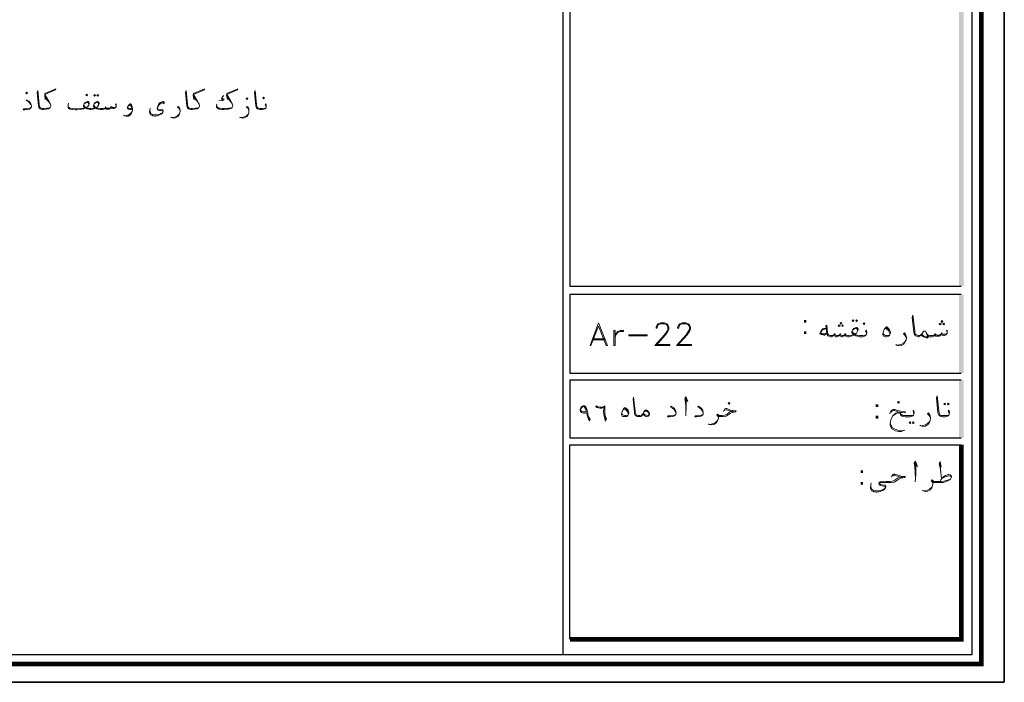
# Model space of a CAD drawing. Header units: metres. Extents: x -18 to 342, y 4 to 63.
# Tile 114 of 173: x 223 to 252, y 4 to 23. Entities that reach past the tile are written whole.
import ezdxf

# ---------------------------------------------------------------- set-up
doc = ezdxf.new("R2010")
doc.units = ezdxf.units.M
doc.header["$MEASUREMENT"] = 0
for name, color, linetype in [('PDF2_KADR', 7, 'Continuous'), ('PDF2_text', 7, 'Continuous'), ('PDF2_textt', 7, 'Continuous')]:
    doc.layers.add(name, color=color, linetype=linetype)
doc.styles.add('PDF B Mitra', font='BMITRA.TTF')

msp = doc.modelspace()

# ---------------------------------------------------------------- linework, layer by layer
at = {"layer": 'PDF2_KADR', "lineweight": 25}
for points in [[(168.183, 4.013), (252.273, 4.013), (252.273, 63.476), (168.183, 63.476)], [(168.183, 63.476), (252.273, 63.476), (252.273, 4.013), (168.183, 4.013)], [(169.002, 4.832), (251.33, 4.832), (251.33, 62.657), (169.002, 62.657)]]:
    msp.add_lwpolyline(points, close=True, dxfattribs=at)
at = {"layer": 'PDF2_KADR', "lineweight": 0, "const_width": 0.135}
msp.add_lwpolyline([(168.723, 62.937), (168.723, 4.552), (251.599, 4.552), (251.599, 62.937)], close=True, dxfattribs=at)
at = {"layer": 'PDF2_KADR', "lineweight": 25}
for points in [[(239.339, 4.832), (239.339, 62.657)], [(251.012, 42.759), (239.541, 42.759), (239.541, 15.956), (239.541, 15.628), (251.012, 15.628)], [(251.012, 15.378), (239.541, 15.378), (239.541, 13.076), (251.012, 13.076)], [(251.012, 12.874), (245.272, 12.874), (239.541, 12.874), (239.541, 11.179), (245.272, 11.179), (251.012, 11.179)], [(239.541, 5.275), (239.541, 10.976), (241.236, 10.976), (245.272, 10.976), (251.012, 10.976)]]:
    msp.add_lwpolyline(points, dxfattribs=at)
at = {"layer": 'PDF2_KADR', "lineweight": 0, "const_width": 0.135}
msp.add_lwpolyline([(239.541, 5.275), (251.012, 5.275), (251.012, 9.31), (251.012, 10.976)], dxfattribs=at)
at = {"layer": 'PDF2_KADR', "transparency": 33554559}
for points in [[(250.944, 15.628), (251.079, 15.628), (250.944, 42.759)], [(251.079, 15.628), (250.944, 42.759), (251.079, 42.759)], [(250.944, 13.076), (251.079, 13.076), (250.944, 15.378)], [(251.079, 13.076), (250.944, 15.378), (251.079, 15.378)], [(250.944, 11.179), (251.079, 11.179), (250.944, 12.874)], [(251.079, 11.179), (250.944, 12.874), (251.079, 12.874)]]:
    msp.add_solid(points, dxfattribs=at)
at = {"layer": 'PDF2_textt', "lineweight": 20}
for points in [[(224.304, 20.858), (224.256, 20.848), (224.208, 20.839), (224.121, 20.829), (224.083, 20.829), (224.073, 20.829), (224.044, 20.839), (224.016, 20.848), (223.996, 20.877), (223.987, 20.896), (223.977, 20.954), (223.939, 21.359), (223.919, 21.301), (223.958, 20.916), (223.967, 20.877), (223.977, 20.848), (224.006, 20.819), (224.035, 20.81), (224.073, 20.8), (224.083, 20.8), (224.112, 20.8), (224.179, 20.81), (224.256, 20.819), (224.285, 20.839), (224.304, 20.858), (224.324, 20.906), (224.324, 20.925), (224.314, 20.964), (224.266, 21.051), (224.15, 21.243), (224.459, 21.378), (224.468, 21.407), (224.15, 21.272), (224.141, 21.214), (224.16, 21.099), (224.15, 21.243)], [(228.658, 20.858), (228.61, 20.848), (228.561, 20.839), (228.475, 20.829), (228.436, 20.829), (228.427, 20.829), (228.398, 20.839), (228.369, 20.848), (228.35, 20.877), (228.34, 20.896), (228.33, 20.954), (228.292, 21.359), (228.273, 21.301), (228.311, 20.916), (228.321, 20.877), (228.33, 20.848), (228.359, 20.819), (228.388, 20.81), (228.427, 20.8), (228.436, 20.8), (228.465, 20.8), (228.533, 20.81), (228.61, 20.819), (228.639, 20.839), (228.658, 20.858), (228.677, 20.906), (228.677, 20.925), (228.667, 20.964), (228.619, 21.051), (228.504, 21.243), (228.822, 21.378), (228.822, 21.407), (228.504, 21.272), (228.494, 21.214), (228.513, 21.099), (228.504, 21.243)], [(229.486, 21.243), (229.496, 21.099), (229.467, 21.214), (229.486, 21.272), (229.804, 21.407), (229.794, 21.378), (229.486, 21.243), (229.602, 21.051), (229.65, 20.964), (229.659, 20.925), (229.659, 20.906), (229.64, 20.858), (229.621, 20.839), (229.573, 20.819), (229.525, 20.81), (229.476, 20.81), (229.39, 20.8), (229.332, 20.8), (229.255, 20.81), (229.207, 20.839), (229.178, 20.868), (229.178, 20.887), (229.178, 20.896), (229.178, 20.935), (229.188, 20.964)], [(223.756, 20.906), (223.736, 20.954), (223.698, 21.002), (223.659, 21.041), (223.601, 21.07), (223.611, 21.089), (223.678, 21.051), (223.707, 21.022), (223.736, 20.974), (223.756, 20.906), (223.756, 20.887), (223.746, 20.868), (223.736, 20.848), (223.688, 20.81), (223.65, 20.8), (223.563, 20.791), (223.515, 20.791), (223.524, 20.819), (223.611, 20.819), (223.678, 20.829), (223.717, 20.848), (223.746, 20.868)], [(224.16, 21.185), (224.218, 21.099)], [(224.16, 21.147), (224.256, 21.041), (224.314, 20.964)], [(228.513, 21.185), (228.581, 21.099)], [(228.513, 21.147), (228.619, 21.041), (228.667, 20.964)], [(229.39, 21.214), (229.361, 21.185), (229.342, 21.166), (229.322, 21.128), (229.322, 21.118), (229.342, 21.099), (229.38, 21.089), (229.351, 21.07), (229.303, 21.06), (229.245, 21.07)], [(229.342, 21.166), (229.342, 21.137), (229.361, 21.128), (229.399, 21.108), (229.38, 21.089)], [(229.496, 21.185), (229.553, 21.099)], [(229.496, 21.147), (229.592, 21.041), (229.65, 20.964)], [(230.632, 20.868), (230.632, 20.887), (230.623, 20.925), (230.603, 20.945), (230.623, 20.974), (230.632, 20.954), (230.632, 20.916), (230.632, 20.896), (230.632, 20.868), (230.623, 20.848), (230.594, 20.819), (230.565, 20.81), (230.517, 20.8), (230.459, 20.8), (230.449, 20.8), (230.411, 20.81), (230.382, 20.819), (230.353, 20.848), (230.343, 20.877), (230.334, 20.916), (230.295, 21.301), (230.314, 21.359), (230.353, 20.954), (230.363, 20.896), (230.372, 20.877), (230.391, 20.848), (230.42, 20.839), (230.449, 20.829), (230.459, 20.829), (230.526, 20.829), (230.594, 20.839), (230.623, 20.848)], [(224.825, 20.916), (224.834, 20.887), (224.863, 20.858), (224.892, 20.848), (224.959, 20.829), (225.056, 20.819), (225.085, 20.819), (225.191, 20.829), (225.268, 20.839), (225.325, 20.848), (225.297, 20.887), (225.277, 20.906), (225.277, 20.925), (225.297, 20.974), (225.325, 21.012), (225.364, 21.031), (225.393, 21.041), (225.412, 21.041), (225.431, 21.022), (225.441, 20.993), (225.441, 20.974), (225.431, 20.935), (225.393, 20.887), (225.354, 20.858), (225.393, 20.848), (225.422, 20.839), (225.46, 20.829), (225.479, 20.829), (225.499, 20.829), (225.566, 20.839), (225.624, 20.848), (225.595, 20.887), (225.576, 20.906), (225.576, 20.925), (225.595, 20.974), (225.624, 21.012), (225.662, 21.031), (225.691, 21.041), (225.711, 21.041), (225.72, 21.022), (225.74, 20.993), (225.74, 20.974), (225.72, 20.935), (225.691, 20.887), (225.653, 20.858), (225.682, 20.848), (225.711, 20.839), (225.778, 20.829), (225.797, 20.829), (225.855, 20.829), (225.894, 20.839), (225.913, 20.848), (225.923, 20.868), (225.951, 20.848), (225.98, 20.839), (226.019, 20.839), (226.057, 20.848), (226.077, 20.868), (226.096, 20.887), (226.115, 20.868), (226.134, 20.858), (226.183, 20.858), (226.211, 20.868), (226.24, 20.887)], [(226.24, 20.916), (226.221, 20.954), (226.24, 20.974), (226.24, 20.925), (226.24, 20.916), (226.24, 20.887), (226.221, 20.858), (226.202, 20.848), (226.173, 20.829), (226.144, 20.829), (226.115, 20.839), (226.086, 20.848), (226.077, 20.868), (226.057, 20.829), (226.028, 20.81), (225.99, 20.81), (225.971, 20.81), (225.942, 20.81), (225.923, 20.829), (225.913, 20.848), (225.903, 20.819), (225.874, 20.81), (225.836, 20.8), (225.797, 20.8), (225.778, 20.8), (225.72, 20.81), (225.672, 20.819), (225.653, 20.839), (225.643, 20.848), (225.624, 20.839), (225.595, 20.819), (225.547, 20.81), (225.499, 20.8), (225.479, 20.8), (225.47, 20.8), (225.431, 20.81), (225.383, 20.819), (225.354, 20.839), (225.345, 20.848), (225.325, 20.839), (225.287, 20.819), (225.229, 20.81), (225.191, 20.8), (225.085, 20.791), (225.046, 20.791), (224.959, 20.8), (224.882, 20.81), (224.853, 20.829), (224.825, 20.858), (224.825, 20.887), (224.825, 20.906), (224.825, 20.954), (224.844, 20.993)], [(225.287, 20.935), (225.297, 20.916), (225.316, 20.887), (225.354, 20.858)], [(225.431, 20.935), (225.431, 20.974), (225.412, 21.002), (225.393, 21.012), (225.383, 21.012), (225.325, 20.993), (225.297, 20.974)], [(225.585, 20.935), (225.595, 20.916), (225.614, 20.887), (225.653, 20.858)], [(225.72, 20.935), (225.72, 20.974), (225.711, 21.002), (225.691, 21.012), (225.672, 21.012), (225.624, 20.993), (225.595, 20.974)], [(225.932, 20.887), (225.923, 20.868)], [(226.106, 20.906), (226.096, 20.887)], [(226.703, 20.81), (226.674, 20.8), (226.645, 20.8), (226.606, 20.81), (226.597, 20.81), (226.577, 20.829), (226.568, 20.848), (226.568, 20.868), (226.597, 20.925), (226.626, 20.964), (226.645, 20.974), (226.655, 20.974), (226.683, 20.945), (226.703, 20.887), (226.712, 20.819), (226.712, 20.771), (226.693, 20.714), (226.664, 20.656), (226.597, 20.608), (226.539, 20.608), (226.481, 20.617), (226.452, 20.636)], [(226.597, 20.916), (226.606, 20.925), (226.635, 20.935), (226.645, 20.935), (226.674, 20.906), (226.683, 20.868), (226.693, 20.848), (226.712, 20.771), (226.693, 20.733), (226.655, 20.685), (226.597, 20.646), (226.529, 20.627), (226.481, 20.617)], [(226.693, 20.839), (226.664, 20.829), (226.635, 20.829), (226.597, 20.839), (226.587, 20.848), (226.577, 20.877)], [(227.627, 21.002), (227.608, 21.012), (227.569, 21.002), (227.531, 20.974), (227.483, 20.935), (227.464, 20.906), (227.444, 20.877), (227.444, 20.839), (227.454, 20.819), (227.492, 20.81), (227.589, 20.8), (227.608, 20.791), (227.618, 20.771), (227.618, 20.742), (227.608, 20.723), (227.589, 20.685), (227.56, 20.665), (227.512, 20.646), (227.473, 20.627), (227.444, 20.617), (227.386, 20.608), (227.367, 20.608), (227.309, 20.617), (227.29, 20.627), (227.242, 20.646), (227.223, 20.685), (227.213, 20.723), (227.223, 20.8), (227.242, 20.848)], [(227.608, 21.002), (227.618, 20.974), (227.647, 20.993), (227.647, 21.022), (227.618, 21.041), (227.608, 21.041), (227.56, 21.022), (227.531, 21.012), (227.492, 20.974), (227.464, 20.925), (227.444, 20.877), (227.435, 20.839), (227.435, 20.819), (227.444, 20.8), (227.444, 20.791), (227.492, 20.771), (227.56, 20.771), (227.598, 20.762), (227.608, 20.752), (227.608, 20.733), (227.608, 20.714), (227.598, 20.704), (227.55, 20.685), (227.483, 20.656), (227.444, 20.646), (227.377, 20.646), (227.348, 20.646), (227.309, 20.646), (227.281, 20.665), (227.252, 20.685), (227.242, 20.714), (227.232, 20.742), (227.223, 20.8)], [(228.109, 20.762), (228.09, 20.8), (228.07, 20.839), (228.032, 20.877), (228.051, 20.896), (228.08, 20.868), (228.099, 20.819), (228.109, 20.771), (228.109, 20.752), (228.099, 20.704), (228.08, 20.646), (228.041, 20.598), (227.974, 20.559), (227.916, 20.55), (227.849, 20.569), (227.83, 20.579)], [(229.64, 20.858), (229.582, 20.848), (229.534, 20.839), (229.428, 20.829), (229.342, 20.829), (229.284, 20.839), (229.236, 20.848), (229.207, 20.877), (229.178, 20.906), (229.178, 20.925)], [(230.131, 20.762), (230.112, 20.8), (230.093, 20.839), (230.054, 20.877), (230.074, 20.896), (230.102, 20.868), (230.122, 20.819), (230.131, 20.771), (230.131, 20.752), (230.122, 20.704), (230.102, 20.646), (230.064, 20.598), (229.997, 20.559), (229.939, 20.55), (229.871, 20.569), (229.852, 20.579)], [(227.858, 20.569), (227.907, 20.569), (227.974, 20.588), (228.032, 20.617), (228.08, 20.665), (228.099, 20.704)], [(229.881, 20.569), (229.929, 20.569), (229.987, 20.588), (230.054, 20.617), (230.102, 20.665), (230.122, 20.704)], [(250.598, 14.28), (250.578, 14.318), (250.598, 14.338), (250.598, 14.299), (250.598, 14.28), (250.598, 14.241), (250.578, 14.222), (250.559, 14.203), (250.521, 14.184), (250.492, 14.184), (250.453, 14.193), (250.434, 14.212), (250.424, 14.232), (250.395, 14.184), (250.367, 14.164), (250.328, 14.155), (250.299, 14.155), (250.27, 14.164), (250.251, 14.184), (250.241, 14.212), (250.222, 14.174), (250.203, 14.155), (250.155, 14.145), (250.106, 14.145), (250.087, 14.145), (250.049, 14.155), (250.029, 14.174), (250.01, 14.222), (249.972, 14.289), (249.962, 14.309), (249.943, 14.309), (249.923, 14.309), (249.904, 14.309), (249.895, 14.289), (249.866, 14.241), (249.837, 14.203), (249.818, 14.184), (249.818, 14.174), (249.789, 14.155), (249.76, 14.145), (249.75, 14.145), (249.712, 14.155), (249.673, 14.174), (249.654, 14.203), (249.635, 14.232), (249.625, 14.28), (249.577, 14.704), (249.596, 14.771), (249.654, 14.318), (249.654, 14.261), (249.663, 14.232), (249.683, 14.212), (249.721, 14.193), (249.75, 14.184), (249.76, 14.184), (249.769, 14.184), (249.818, 14.193), (249.827, 14.203), (249.837, 14.212), (249.866, 14.241)], [(242.064, 13.914), (242.469, 13.914), (242.469, 13.885), (242.026, 13.885), (242.315, 14.203), (242.382, 14.299), (242.411, 14.357), (242.411, 14.424), (242.382, 14.492), (242.315, 14.521), (242.19, 14.521), (242.122, 14.492), (242.093, 14.424), (242.093, 14.395), (242.064, 14.395), (242.064, 14.424), (242.093, 14.492), (242.122, 14.521), (242.19, 14.55), (242.315, 14.55), (242.382, 14.521), (242.411, 14.492), (242.44, 14.424), (242.44, 14.357), (242.411, 14.299), (242.344, 14.203), (242.064, 13.885)], [(242.69, 13.914), (243.105, 13.914), (243.105, 13.885), (242.662, 13.885), (242.95, 14.203), (243.008, 14.299), (243.047, 14.357), (243.047, 14.424), (243.008, 14.492), (242.95, 14.521), (242.825, 14.521), (242.758, 14.492), (242.729, 14.424), (242.729, 14.395), (242.69, 14.395), (242.69, 14.424), (242.729, 14.492), (242.758, 14.521), (242.825, 14.55), (242.95, 14.55), (243.008, 14.521), (243.047, 14.492), (243.076, 14.424), (243.076, 14.357), (243.047, 14.299), (242.979, 14.203), (242.69, 13.885)], [(248.238, 14.232), (248.238, 14.251), (248.228, 14.289), (248.209, 14.309), (248.228, 14.347), (248.238, 14.318), (248.248, 14.28), (248.248, 14.261), (248.238, 14.232), (248.228, 14.203), (248.199, 14.174), (248.171, 14.155), (248.113, 14.145), (248.045, 14.145), (248.026, 14.145), (247.968, 14.155), (247.92, 14.174), (247.891, 14.193), (247.882, 14.212), (247.862, 14.193), (247.824, 14.174), (247.776, 14.155), (247.718, 14.145), (247.708, 14.145), (247.679, 14.145), (247.631, 14.155), (247.612, 14.174), (247.593, 14.203), (247.573, 14.174), (247.545, 14.155), (247.525, 14.145), (247.506, 14.145), (247.468, 14.155), (247.458, 14.174), (247.448, 14.212), (247.419, 14.174), (247.39, 14.155), (247.362, 14.145), (247.342, 14.145), (247.313, 14.155), (247.304, 14.174), (247.285, 14.212), (247.256, 14.174), (247.236, 14.155), (247.207, 14.145), (247.188, 14.145), (247.179, 14.145), (247.14, 14.155), (247.102, 14.174), (247.082, 14.203), (247.073, 14.251), (247.044, 14.463), (247.073, 14.482), (247.092, 14.261), (247.102, 14.232), (247.121, 14.203), (247.14, 14.193), (247.179, 14.184), (247.188, 14.184), (247.217, 14.184), (247.246, 14.193), (247.285, 14.212), (247.304, 14.232), (247.313, 14.203), (247.352, 14.184), (247.381, 14.184), (247.419, 14.193), (247.448, 14.212), (247.468, 14.232), (247.487, 14.193), (247.516, 14.184), (247.545, 14.184), (247.593, 14.203), (247.612, 14.232), (247.622, 14.212), (247.641, 14.193), (247.679, 14.184), (247.708, 14.184), (247.718, 14.184), (247.795, 14.193), (247.862, 14.212), (247.824, 14.241), (247.805, 14.27), (247.805, 14.289), (247.824, 14.338), (247.862, 14.386), (247.901, 14.405), (247.939, 14.415), (247.949, 14.415), (247.968, 14.395), (247.988, 14.367), (247.988, 14.347), (247.968, 14.309), (247.939, 14.251), (247.891, 14.222), (247.93, 14.203), (247.959, 14.193), (248.026, 14.184), (248.045, 14.184), (248.122, 14.184), (248.199, 14.193), (248.228, 14.203)], [(247.053, 14.386), (246.986, 14.386), (246.957, 14.376), (246.938, 14.357), (246.899, 14.299), (246.87, 14.232), (246.909, 14.212), (246.996, 14.193), (247.005, 14.193), (247.073, 14.251)], [(247.053, 14.376), (246.976, 14.357), (246.938, 14.338), (246.899, 14.28), (246.899, 14.27), (246.909, 14.251), (246.928, 14.241), (247.034, 14.232), (247.073, 14.261)], [(246.996, 14.212), (246.899, 14.232)], [(247.313, 14.241), (247.304, 14.232)], [(247.468, 14.241), (247.468, 14.232)], [(247.622, 14.241), (247.612, 14.232)], [(247.814, 14.309), (247.824, 14.28), (247.853, 14.251), (247.891, 14.222)], [(247.968, 14.309), (247.968, 14.338), (247.949, 14.376), (247.939, 14.386), (247.92, 14.386), (247.862, 14.367), (247.824, 14.338)], [(248.903, 14.193), (248.845, 14.184), (248.797, 14.184), (248.768, 14.193), (248.729, 14.222), (248.72, 14.28)], [(248.777, 14.386), (248.816, 14.376), (248.864, 14.338), (248.893, 14.299), (248.922, 14.241), (248.922, 14.222)], [(248.806, 14.415), (248.854, 14.386), (248.893, 14.328), (248.912, 14.309)], [(249.403, 14.106), (249.384, 14.145), (249.355, 14.193), (249.317, 14.232), (249.346, 14.261), (249.365, 14.232), (249.394, 14.174), (249.403, 14.126), (249.403, 14.097), (249.394, 14.049), (249.365, 13.991), (249.326, 13.924), (249.259, 13.885), (249.192, 13.875), (249.114, 13.895), (249.095, 13.914)], [(250.029, 14.174), (250.039, 14.145), (250.039, 14.126), (250.02, 14.106), (249.991, 14.106), (249.943, 14.126), (249.904, 14.145), (249.875, 14.164), (249.837, 14.203)], [(249.972, 14.289), (249.991, 14.241), (250.02, 14.164), (250.02, 14.145), (250.01, 14.145), (249.991, 14.145), (249.952, 14.145), (249.914, 14.164), (249.885, 14.193), (249.856, 14.232)], [(250.01, 14.222), (250.029, 14.203), (250.049, 14.193), (250.087, 14.184), (250.106, 14.184), (250.174, 14.184), (250.212, 14.193), (250.241, 14.212), (250.251, 14.232), (250.28, 14.203), (250.309, 14.193), (250.357, 14.193), (250.395, 14.212), (250.424, 14.232), (250.444, 14.241), (250.453, 14.232), (250.482, 14.222), (250.53, 14.222), (250.569, 14.232), (250.598, 14.241)], [(250.261, 14.241), (250.251, 14.232)], [(250.444, 14.27), (250.444, 14.241)], [(240.186, 14.049), (240.572, 14.049)], [(240.225, 14.078), (240.543, 14.078)], [(249.124, 13.895), (249.182, 13.904), (249.249, 13.914), (249.317, 13.952), (249.365, 14.001), (249.394, 14.049)], [(241.679, 11.872), (241.66, 11.843), (241.65, 11.824), (241.621, 11.805), (241.583, 11.805), (241.554, 11.805), (241.544, 11.805), (241.506, 11.805), (241.477, 11.824), (241.448, 11.843), (241.429, 11.882), (241.429, 11.92), (241.39, 12.315), (241.4, 12.373), (241.448, 11.959), (241.458, 11.901), (241.467, 11.882), (241.477, 11.853), (241.515, 11.843), (241.544, 11.834), (241.554, 11.834), (241.592, 11.834), (241.641, 11.843), (241.67, 11.872), (241.689, 11.891)], [(242.922, 12.315), (242.999, 12.248), (242.941, 12.392), (242.912, 12.334), (242.931, 12.228), (242.941, 12.094), (242.941, 11.901), (242.941, 11.824)], [(242.941, 11.901), (242.95, 12.036), (242.95, 12.257), (242.941, 12.354)], [(250.655, 11.872), (250.655, 11.901), (250.646, 11.93), (250.627, 11.959), (250.646, 11.988), (250.655, 11.968), (250.665, 11.92), (250.665, 11.911), (250.655, 11.872), (250.646, 11.843), (250.627, 11.824), (250.588, 11.805), (250.54, 11.795), (250.463, 11.795), (250.415, 11.805), (250.386, 11.824), (250.357, 11.843), (250.338, 11.882), (250.328, 11.92), (250.289, 12.354), (250.309, 12.411), (250.357, 11.968), (250.367, 11.911), (250.376, 11.882), (250.386, 11.853), (250.424, 11.834), (250.463, 11.834), (250.54, 11.834), (250.627, 11.834), (250.646, 11.843)], [(240.321, 12.094), (240.379, 12.074)], [(241.236, 11.843), (241.178, 11.834), (241.14, 11.834), (241.111, 11.843), (241.072, 11.862), (241.063, 11.92)], [(241.111, 12.026), (241.159, 12.007), (241.198, 11.978), (241.227, 11.939), (241.246, 11.891), (241.246, 11.862)], [(241.149, 12.045), (241.188, 12.017), (241.227, 11.968), (241.246, 11.939)], [(241.708, 11.93), (241.727, 11.949), (241.756, 11.959), (241.775, 11.959), (241.795, 11.949), (241.814, 11.939), (241.843, 11.92), (241.853, 11.882), (241.853, 11.872), (241.843, 11.843), (241.824, 11.834), (241.785, 11.843), (241.727, 11.862), (241.698, 11.891)], [(242.652, 11.911), (242.623, 11.959), (242.594, 12.007), (242.546, 12.045), (242.488, 12.074), (242.507, 12.103), (242.575, 12.065), (242.604, 12.026), (242.633, 11.978), (242.652, 11.911), (242.652, 11.891), (242.642, 11.872), (242.623, 11.843), (242.575, 11.814), (242.536, 11.805), (242.45, 11.795), (242.402, 11.795), (242.411, 11.824), (242.498, 11.824), (242.575, 11.834), (242.613, 11.843), (242.642, 11.872)], [(243.442, 11.911), (243.422, 11.959), (243.394, 12.007), (243.345, 12.045), (243.288, 12.074), (243.307, 12.103), (243.365, 12.065), (243.403, 12.026), (243.432, 11.978), (243.442, 11.911), (243.442, 11.891), (243.442, 11.872), (243.422, 11.843), (243.374, 11.814), (243.336, 11.805), (243.249, 11.795), (243.201, 11.795), (243.211, 11.824), (243.297, 11.824), (243.365, 11.834), (243.403, 11.843), (243.442, 11.872)], [(244.039, 11.949), (244.077, 12.026), (244.106, 12.036), (244.135, 12.036), (244.251, 11.988), (244.308, 11.978), (244.357, 11.968), (244.414, 11.968), (244.395, 11.939), (244.347, 11.93), (244.299, 11.92), (244.241, 11.891), (244.183, 11.853), (244.116, 11.814), (244.039, 11.805), (243.943, 11.805), (243.914, 11.805), (243.894, 11.805), (243.894, 11.766), (243.885, 11.718), (243.856, 11.66), (243.817, 11.612), (243.76, 11.573), (243.692, 11.564), (243.625, 11.573), (243.605, 11.593)], [(243.894, 11.776), (243.885, 11.805), (243.865, 11.824), (243.846, 11.843), (243.865, 11.872), (243.904, 11.843), (243.933, 11.834), (243.943, 11.834), (244, 11.834), (244.077, 11.843), (244.145, 11.872), (244.222, 11.93), (244.27, 11.949), (244.337, 11.949), (244.27, 11.949), (244.135, 11.997), (244.106, 11.997), (244.058, 11.978)], [(243.914, 11.814), (243.885, 11.834), (243.856, 11.853)], [(248.922, 11.882), (248.941, 11.939), (248.98, 11.988), (249.018, 12.007), (249.066, 12.007), (249.143, 11.978), (249.24, 11.959), (249.375, 11.939), (249.355, 11.911), (249.182, 11.93), (249.105, 11.959), (249.057, 11.978), (249.028, 11.978), (248.999, 11.968), (248.951, 11.93)], [(249.355, 11.4), (249.249, 11.362), (249.182, 11.362), (249.086, 11.381), (248.98, 11.448), (248.931, 11.554), (248.931, 11.622), (248.96, 11.737), (249.009, 11.824), (249.095, 11.882), (249.163, 11.911), (249.211, 11.911), (249.269, 11.92)], [(249.192, 11.93), (249.095, 11.901), (249.009, 11.834), (248.96, 11.737)], [(249.625, 11.872), (249.625, 11.901), (249.615, 11.93), (249.606, 11.959), (249.615, 11.988), (249.625, 11.968), (249.635, 11.92), (249.635, 11.911), (249.625, 11.872), (249.615, 11.843), (249.596, 11.824), (249.557, 11.805), (249.509, 11.795), (249.442, 11.795), (249.365, 11.795), (249.297, 11.805), (249.259, 11.824), (249.23, 11.853), (249.22, 11.901), (249.22, 11.93)], [(249.22, 11.901), (249.24, 11.872), (249.288, 11.843), (249.307, 11.834), (249.365, 11.834), (249.442, 11.834), (249.519, 11.834), (249.596, 11.834), (249.615, 11.843)], [(250.106, 11.756), (250.087, 11.795), (250.068, 11.834), (250.02, 11.882), (250.049, 11.911), (250.078, 11.872), (250.097, 11.824), (250.106, 11.766), (250.106, 11.747), (250.097, 11.689), (250.078, 11.631), (250.029, 11.573), (249.962, 11.525), (249.895, 11.516), (249.827, 11.535), (249.798, 11.554)], [(240.071, 11.795), (240.109, 11.708)], [(240.562, 11.805), (240.6, 11.708)], [(243.634, 11.573), (243.682, 11.583), (243.75, 11.602), (243.808, 11.631), (243.856, 11.679), (243.885, 11.718)], [(248.931, 11.622), (248.951, 11.564), (248.999, 11.477), (249.057, 11.439), (249.153, 11.4), (249.297, 11.381)], [(249.837, 11.535), (249.885, 11.545), (249.952, 11.564), (250.02, 11.602), (250.078, 11.651), (250.097, 11.689)], [(249.644, 10.418), (249.731, 10.341), (249.673, 10.495), (249.635, 10.437), (249.654, 10.331), (249.663, 10.177), (249.673, 9.975), (249.663, 9.888)], [(249.673, 9.975), (249.683, 10.119), (249.683, 10.35), (249.673, 10.466)], [(250.367, 10.418), (250.424, 10.331), (250.395, 10.485), (250.367, 10.418), (250.395, 10.312), (250.415, 10.167), (250.434, 9.975)], [(250.415, 10.167), (250.395, 10.37), (250.395, 10.476)], [(248.96, 10.023), (248.999, 10.1), (249.037, 10.119), (249.066, 10.119), (249.192, 10.071), (249.249, 10.052), (249.297, 10.042), (249.375, 10.042), (249.346, 10.013), (249.297, 10.004), (249.24, 9.994), (249.182, 9.965), (249.124, 9.927), (249.047, 9.878), (248.96, 9.869), (248.854, 9.869), (248.768, 9.869), (248.643, 9.869), (248.633, 9.869), (248.623, 9.869), (248.614, 9.85), (248.623, 9.83), (248.643, 9.811), (248.691, 9.801), (248.758, 9.792), (248.787, 9.792), (248.797, 9.772), (248.797, 9.734), (248.787, 9.715), (248.758, 9.676), (248.729, 9.647), (248.671, 9.628), (248.633, 9.609), (248.594, 9.599), (248.537, 9.589), (248.517, 9.589), (248.45, 9.599), (248.431, 9.609), (248.382, 9.628), (248.363, 9.667), (248.354, 9.715), (248.363, 9.801), (248.373, 9.859)], [(248.363, 9.801), (248.363, 9.744), (248.373, 9.715), (248.392, 9.676), (248.421, 9.647), (248.45, 9.628), (248.498, 9.628), (248.527, 9.628), (248.604, 9.628), (248.652, 9.638), (248.72, 9.667), (248.768, 9.695), (248.777, 9.705), (248.787, 9.724), (248.777, 9.744), (248.768, 9.753), (248.729, 9.763), (248.691, 9.772), (248.633, 9.782), (248.614, 9.792), (248.604, 9.811), (248.594, 9.84), (248.594, 9.85), (248.604, 9.869), (248.614, 9.878), (248.633, 9.888), (248.816, 9.898), (248.854, 9.898), (248.922, 9.898), (248.999, 9.907), (249.076, 9.946), (249.163, 10.004), (249.22, 10.023), (249.288, 10.023), (249.22, 10.023), (249.066, 10.081), (249.037, 10.081), (248.989, 10.052)], [(250.395, 9.898), (250.415, 9.946), (250.444, 9.984), (250.472, 10.023), (250.55, 10.071), (250.627, 10.1), (250.684, 10.09), (250.704, 10.071), (250.723, 10.042), (250.723, 10.023), (250.704, 9.984), (250.694, 9.965), (250.646, 9.936), (250.55, 9.888), (250.482, 9.869), (250.376, 9.869), (250.232, 9.869), (250.203, 9.869), (250.174, 9.869), (250.174, 9.83), (250.164, 9.782), (250.145, 9.715), (250.097, 9.657), (250.029, 9.618), (249.962, 9.609), (249.895, 9.628), (249.866, 9.638)], [(250.174, 9.84), (250.164, 9.869), (250.155, 9.888), (250.126, 9.907), (250.155, 9.946), (250.193, 9.907), (250.222, 9.898), (250.232, 9.898), (250.424, 9.898), (250.511, 9.907), (250.607, 9.936), (250.694, 9.965)], [(250.203, 9.878), (250.164, 9.898), (250.145, 9.927)], [(250.444, 9.984), (250.521, 10.023), (250.598, 10.052), (250.627, 10.061), (250.646, 10.061), (250.704, 10.052), (250.723, 10.023)], [(249.904, 9.628), (249.952, 9.628), (250.02, 9.647), (250.087, 9.686), (250.145, 9.734), (250.164, 9.782)]]:
    msp.add_lwpolyline(points, dxfattribs=at)
for points in [[(223.611, 21.262), (223.64, 21.291), (223.611, 21.311), (223.592, 21.291)], [(225.374, 21.205), (225.393, 21.224), (225.374, 21.253), (225.345, 21.224)], [(225.605, 21.243), (225.634, 21.214), (225.605, 21.195), (225.585, 21.214)], [(225.701, 21.243), (225.72, 21.214), (225.701, 21.195), (225.672, 21.214)], [(230.074, 21.099), (230.093, 21.128), (230.074, 21.147), (230.045, 21.128)], [(230.555, 21.118), (230.584, 21.137), (230.555, 21.166), (230.536, 21.137)], [(240.379, 14.55), (240.129, 13.885), (240.157, 13.885), (240.379, 14.453), (240.6, 13.885), (240.639, 13.885)], [(247.429, 14.444), (247.458, 14.463), (247.429, 14.492), (247.4, 14.463)], [(247.477, 14.511), (247.506, 14.54), (247.477, 14.559), (247.458, 14.54)], [(247.535, 14.444), (247.554, 14.463), (247.535, 14.492), (247.506, 14.463)], [(247.843, 14.636), (247.862, 14.617), (247.843, 14.588), (247.814, 14.617)], [(247.939, 14.636), (247.968, 14.617), (247.939, 14.588), (247.92, 14.617)], [(248.161, 14.501), (248.18, 14.53), (248.161, 14.55), (248.132, 14.53)], [(248.816, 14.434), (248.826, 14.434), (248.874, 14.386), (248.912, 14.347), (248.931, 14.309), (248.941, 14.28), (248.941, 14.251), (248.922, 14.212), (248.903, 14.184), (248.874, 14.155), (248.826, 14.145), (248.797, 14.145), (248.748, 14.155), (248.729, 14.164), (248.72, 14.184), (248.71, 14.212), (248.71, 14.222), (248.72, 14.28), (248.748, 14.357), (248.787, 14.405)], [(250.395, 14.492), (250.424, 14.521), (250.395, 14.54), (250.367, 14.521)], [(250.444, 14.559), (250.472, 14.588), (250.444, 14.617), (250.424, 14.588)], [(250.501, 14.492), (250.521, 14.521), (250.501, 14.54), (250.472, 14.521)], [(240.861, 13.885), (240.861, 14.328), (240.822, 14.328), (240.822, 13.885)], [(241.111, 14.328), (241.111, 14.299), (241.015, 14.299), (240.947, 14.27), (240.889, 14.203), (240.861, 14.135), (240.889, 14.232), (240.947, 14.299), (241.015, 14.328)], [(241.804, 14.174), (241.265, 14.174), (241.265, 14.203), (241.804, 14.203)], [(244.212, 12.171), (244.231, 12.2), (244.212, 12.219), (244.183, 12.2)], [(249.172, 12.2), (249.201, 12.228), (249.172, 12.248), (249.143, 12.228)], [(250.53, 12.2), (250.55, 12.171), (250.53, 12.142), (250.501, 12.171)], [(250.627, 12.2), (250.655, 12.171), (250.627, 12.142), (250.607, 12.171)], [(240.1, 11.679), (240.061, 11.785), (240.023, 11.911), (239.965, 11.901), (239.936, 11.901), (239.878, 11.92), (239.849, 11.949), (239.84, 11.988), (239.84, 12.007), (239.859, 12.055), (239.888, 12.094), (239.926, 12.122), (239.955, 12.122), (239.965, 12.122), (240.003, 12.084), (240.032, 12.017), (240.061, 11.891), (240.061, 11.853), (240.09, 11.795), (240.129, 11.728)], [(240.013, 11.939), (239.965, 11.939), (239.926, 11.939), (239.878, 11.949), (239.859, 11.978), (239.849, 11.988), (239.859, 12.026), (239.878, 12.055), (239.907, 12.084), (239.936, 12.094), (239.946, 12.094), (239.965, 12.074), (240.003, 12.017)], [(240.581, 11.67), (240.552, 11.776), (240.533, 11.862), (240.523, 11.949), (240.533, 12.036), (240.543, 12.074), (240.514, 12.065), (240.475, 12.045), (240.427, 12.045), (240.369, 12.055), (240.331, 12.065), (240.321, 12.074), (240.302, 12.084), (240.312, 12.122), (240.34, 12.103), (240.379, 12.084), (240.427, 12.074), (240.485, 12.074), (240.533, 12.094), (240.562, 12.113), (240.562, 12.026), (240.562, 11.959), (240.562, 11.872), (240.581, 11.805), (240.61, 11.728)], [(241.159, 12.065), (241.207, 12.026), (241.246, 11.988), (241.255, 11.949), (241.265, 11.92), (241.265, 11.891), (241.246, 11.853), (241.236, 11.834), (241.207, 11.805), (241.159, 11.805), (241.14, 11.805), (241.092, 11.805), (241.072, 11.814), (241.063, 11.834), (241.053, 11.853), (241.053, 11.862), (241.063, 11.92), (241.092, 11.988), (241.121, 12.036)], [(241.679, 11.872), (241.698, 11.92), (241.718, 11.959), (241.747, 11.988), (241.756, 11.988), (241.775, 11.988), (241.795, 11.988), (241.843, 11.939), (241.862, 11.911), (241.872, 11.882), (241.872, 11.872), (241.862, 11.843), (241.843, 11.824), (241.833, 11.814), (241.795, 11.805), (241.775, 11.805), (241.756, 11.814), (241.708, 11.843)], [(249.509, 11.651), (249.529, 11.622), (249.509, 11.602), (249.48, 11.622)], [(249.606, 11.651), (249.635, 11.622), (249.606, 11.602), (249.586, 11.622)]]:
    msp.add_lwpolyline(points, close=True, dxfattribs=at)

# ---------------------------------------------------------------- texts
at = {"layer": 'PDF2_text', "char_height": 0.544, "attachment_point": 7, "style": 'PDF B Mitra'}
for insert in [(246.331, 14.22), (248.44, 11.745), (247.997, 9.809)]:
    msp.add_mtext(':', dxfattribs=dict(at, insert=insert))

doc.saveas('drawing.dxf')
